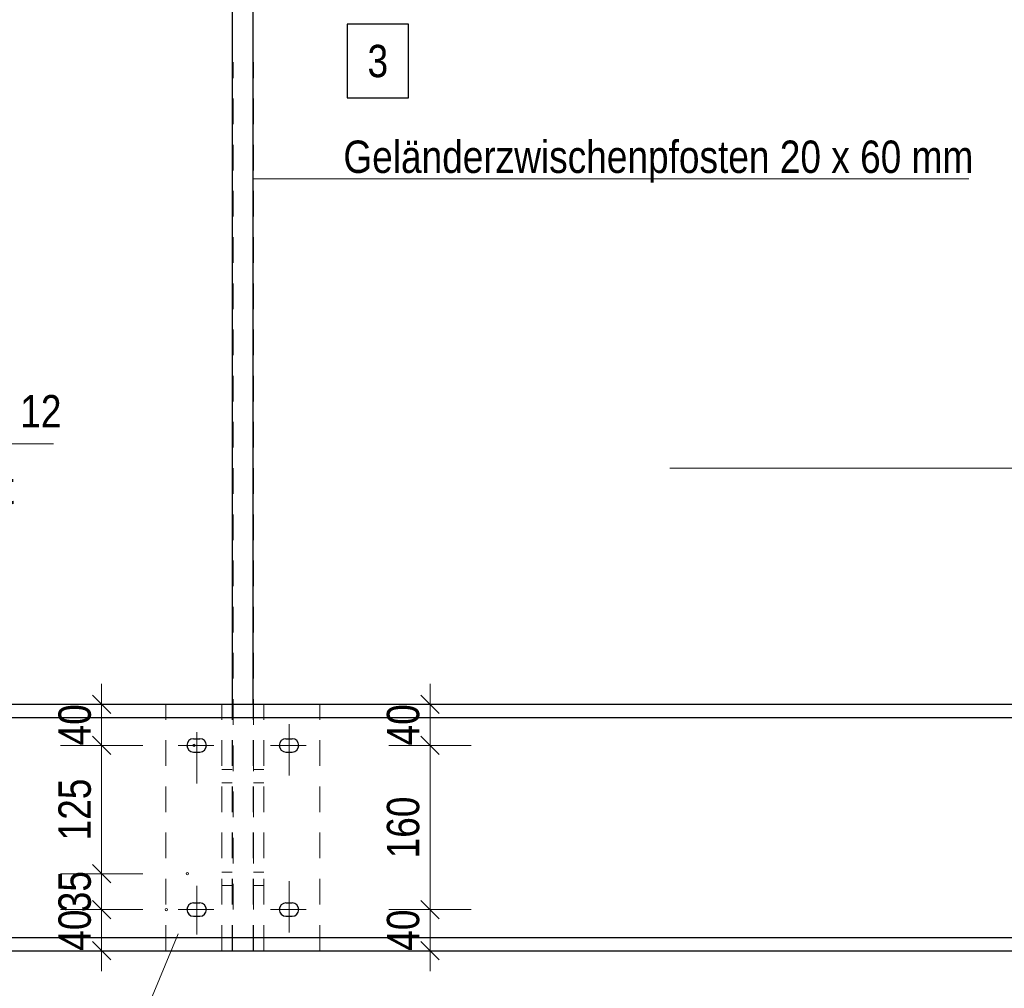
# Model space of a CAD drawing. Header units: millimetres. Extents: x 0 to 91, y -53.4 to 42.
# Tile 42 of 180: x 27.9 to 32.7, y -39.9 to -35.2. Entities that reach past the tile are written whole.
import ezdxf

# ---------------------------------------------------------------- set-up
doc = ezdxf.new("R2010")
doc.units = ezdxf.units.MM
doc.linetypes.add('DASHDOT', pattern=[1, 0.5, -0.25, 0, -0.25])
doc.linetypes.add('HIDDEN', pattern=[0.375, 0.25, -0.125])
doc.layers.add('Achsen', color=7, linetype='Continuous', lineweight=20)
doc.layers.add('Schraffuren', color=7, linetype='Continuous', lineweight=20)
doc.styles.add('Arial Narrow', font='ARIALN.TTF')
doc.dimstyles.new('Arch_Strakon_dimstyle', dxfattribs={"dimtxt": 1, "dimasz": 1, "dimexe": 1.25, "dimexo": 0.0625, "dimgap": 1, "dimtad": 0, "dimdec": 5, "dimzin": 12, "dimdsep": 46, "dimtxsty": 'Arial Narrow', "dimblk": 'Arrowhead_Tick', "dimsah": 1, "dimcen": 0, "dimse1": 1, "dimse2": 1, "dimclrd": 6, "dimclrt": 2, "dimazin": 0, "dimtfac": 1, "dimtdec": 4, "dimtmove": 0, "dimatfit": 3, "dimldrblk": 'NONE', "dimfxl": 1, "dimtvp": 1, "dimtolj": 1, "dimtzin": 0, "dimlwd": 13, "dimarcsym": 2})

# ---------------------------------------------------------------- blocks, each defined once
blk = doc.blocks.new('Arrowhead_Tick')
at = {"color": 0, "linetype": 'Continuous', "lineweight": -2}
for p, q in [((0, 20), (0, -10)), ((-1, 0), (0, 0)), ((10, 0), (0, 0))]:
    blk.add_line(p, q, dxfattribs=at)
at = {"color": 2, "linetype": 'Continuous', "lineweight": 35}
blk.add_line((4.42, 4.42), (-4.42, -4.42), dxfattribs=at)
blk = doc.blocks.new('*D226')
at = {"color": 6, "linetype": 'Continuous', "lineweight": 13}
blk.add_line((28.3009, -39.5534), (28.3009, -39.3984), dxfattribs=at)
at = {"layer": 'Defpoints', "color": 0}
for p in [(28.3009, -39.3884), (28.719, -39.3884), (28.6165, -39.5634)]:
    blk.add_point(p, dxfattribs=at)
at = {"color": 6, "lineweight": 13, "xscale": 0.01, "yscale": 0.01, "zscale": 0.01}
for p, rotation in [((28.3009, -39.3884), 90), ((28.3009, -39.5634), 270)]:
    blk.add_blockref('Arrowhead_Tick', p, dxfattribs=dict(at, rotation=rotation))
at = {"color": 2, "lineweight": 18, "insert": (28.1705, -39.4759), "char_height": 0.1575, "attachment_point": 5, "rotation": 90, "style": 'Arial Narrow'}
blk.add_mtext('\\A1;35', dxfattribs=at)
blk = doc.blocks.new('_None')
blk = doc.blocks.new('*D227')
at = {"color": 6, "linetype": 'Continuous', "lineweight": 13}
blk.add_line((28.3009, -39.3784), (28.3009, -38.7734), dxfattribs=at)
at = {"layer": 'Defpoints', "color": 0}
for p in [(28.3009, -38.7634), (28.7515, -38.7634), (28.719, -39.3884)]:
    blk.add_point(p, dxfattribs=at)
at = {"color": 6, "lineweight": 13, "xscale": 0.01, "yscale": 0.01, "zscale": 0.01}
for p, rotation in [((28.3009, -38.7634), 90), ((28.3009, -39.3884), 270)]:
    blk.add_blockref('Arrowhead_Tick', p, dxfattribs=dict(at, rotation=rotation))
at = {"color": 2, "lineweight": 18, "insert": (28.1705, -39.0759), "char_height": 0.1575, "attachment_point": 5, "rotation": 90, "style": 'Arial Narrow'}
blk.add_mtext('\\A1;125', dxfattribs=at)
blk = doc.blocks.new('*D228')
at = {"color": 6, "linetype": 'Continuous', "lineweight": 13}
blk.add_line((28.3009, -38.7534), (28.3009, -38.5734), dxfattribs=at)
at = {"layer": 'Defpoints', "color": 0}
for p in [(28.3009, -38.5634), (28.939, -38.5634), (28.7515, -38.7634)]:
    blk.add_point(p, dxfattribs=at)
at = {"color": 6, "lineweight": 13, "xscale": 0.01, "yscale": 0.01, "zscale": 0.01}
for p, rotation in [((28.3009, -38.5634), 90.00000000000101), ((28.3009, -38.7634), 270.000000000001)]:
    blk.add_blockref('Arrowhead_Tick', p, dxfattribs=dict(at, rotation=rotation))
at = {"color": 2, "lineweight": 18, "insert": (28.1705, -38.6634), "char_height": 0.1575, "attachment_point": 5, "rotation": 90, "style": 'Arial Narrow'}
blk.add_mtext('\\A1;40', dxfattribs=at)
blk = doc.blocks.new('*D335')
at = {"layer": 'Defpoints', "color": 0}
for p in [(28.764, -39.6847), (28.614, -39.7634), (28.764, -40.6916)]:
    blk.add_point(p, dxfattribs=at)
at = {"layer": 'Schraffuren', "color": 6, "linetype": 'Continuous', "lineweight": 13}
blk.add_line((28.624, -40.6916), (28.754, -40.6916), dxfattribs=at)
at = {"layer": 'Schraffuren', "color": 6, "lineweight": 13, "xscale": 0.01, "yscale": 0.01, "zscale": 0.01}
blk.add_blockref('Arrowhead_Tick', (28.764, -40.6916), dxfattribs=at)
at = {"layer": 'Schraffuren', "color": 6, "lineweight": 13, "xscale": 0.01, "yscale": 0.01, "zscale": 0.01, "rotation": 180}
blk.add_blockref('Arrowhead_Tick', (28.614, -40.6916), dxfattribs=at)
at = {"layer": 'Schraffuren', "color": 2, "lineweight": 35, "insert": (28.436, -40.6416), "char_height": 0.1575, "attachment_point": 5, "style": 'Arial Narrow'}
blk.add_mtext('\\A1;30', dxfattribs=at)
blk = doc.blocks.new('*D336')
at = {"layer": 'Defpoints', "color": 0}
for p in [(28.764, -39.6847), (29.214, -39.675), (29.214, -40.6416)]:
    blk.add_point(p, dxfattribs=at)
at = {"layer": 'Schraffuren', "color": 6, "linetype": 'Continuous', "lineweight": 13}
blk.add_line((28.774, -40.6416), (29.204, -40.6416), dxfattribs=at)
at = {"layer": 'Schraffuren', "color": 6, "lineweight": 13, "xscale": 0.01, "yscale": 0.01, "zscale": 0.01}
blk.add_blockref('Arrowhead_Tick', (29.214, -40.6416), dxfattribs=at)
at = {"layer": 'Schraffuren', "color": 6, "lineweight": 13, "xscale": 0.01, "yscale": 0.01, "zscale": 0.01, "rotation": 180}
blk.add_blockref('Arrowhead_Tick', (28.764, -40.6416), dxfattribs=at)
at = {"layer": 'Schraffuren', "color": 2, "lineweight": 35, "insert": (28.989, -40.5112), "char_height": 0.1575, "attachment_point": 5, "style": 'Arial Narrow'}
blk.add_mtext('\\A1;90', dxfattribs=at)
blk = doc.blocks.new('*D337')
at = {"layer": 'Defpoints', "color": 0}
for p in [(29.214, -39.675), (29.364, -39.7634), (29.364, -40.6916)]:
    blk.add_point(p, dxfattribs=at)
at = {"layer": 'Schraffuren', "color": 6, "linetype": 'Continuous', "lineweight": 13}
blk.add_line((29.224, -40.6916), (29.354, -40.6916), dxfattribs=at)
at = {"layer": 'Schraffuren', "color": 6, "lineweight": 13, "xscale": 0.01, "yscale": 0.01, "zscale": 0.01}
blk.add_blockref('Arrowhead_Tick', (29.364, -40.6916), dxfattribs=at)
at = {"layer": 'Schraffuren', "color": 6, "lineweight": 13, "xscale": 0.01, "yscale": 0.01, "zscale": 0.01, "rotation": 180}
blk.add_blockref('Arrowhead_Tick', (29.214, -40.6916), dxfattribs=at)
at = {"layer": 'Schraffuren', "color": 2, "lineweight": 35, "insert": (29.542, -40.6416), "char_height": 0.1575, "attachment_point": 5, "style": 'Arial Narrow'}
blk.add_mtext('\\A1;30', dxfattribs=at)
blk = doc.blocks.new('*D338')
at = {"layer": 'Defpoints', "color": 0}
for p in [(28.3009, -39.5634), (28.6165, -39.5634), (28.614, -39.7634)]:
    blk.add_point(p, dxfattribs=at)
at = {"layer": 'Schraffuren', "color": 6, "linetype": 'Continuous', "lineweight": 13}
blk.add_line((28.3009, -39.7534), (28.3009, -39.5734), dxfattribs=at)
at = {"layer": 'Schraffuren', "color": 6, "lineweight": 13, "xscale": 0.01, "yscale": 0.01, "zscale": 0.01}
for p, rotation in [((28.3009, -39.5634), 90), ((28.3009, -39.7634), 270)]:
    blk.add_blockref('Arrowhead_Tick', p, dxfattribs=dict(at, rotation=rotation))
at = {"layer": 'Schraffuren', "color": 2, "lineweight": 35, "insert": (28.1705, -39.6634), "char_height": 0.1575, "attachment_point": 5, "rotation": 90, "style": 'Arial Narrow'}
blk.add_mtext('\\A1;40', dxfattribs=at)
blk = doc.blocks.new('*D358')
at = {"color": 6, "linetype": 'Continuous', "lineweight": 13}
blk.add_line((29.9009, -39.7534), (29.9009, -39.5734), dxfattribs=at)
at = {"layer": 'Defpoints', "color": 0}
for p in [(29.2974, -39.5634), (29.9009, -39.5634), (29.364, -39.7634)]:
    blk.add_point(p, dxfattribs=at)
at = {"color": 6, "lineweight": 13, "xscale": 0.01, "yscale": 0.01, "zscale": 0.01}
for p, rotation in [((29.9009, -39.5634), 90), ((29.9009, -39.7634), 270)]:
    blk.add_blockref('Arrowhead_Tick', p, dxfattribs=dict(at, rotation=rotation))
at = {"color": 2, "lineweight": 35, "insert": (29.7705, -39.6634), "char_height": 0.1575, "attachment_point": 5, "rotation": 90, "style": 'Arial Narrow'}
blk.add_mtext('\\A1;40', dxfattribs=at)
blk = doc.blocks.new('*D359')
at = {"color": 6, "linetype": 'Continuous', "lineweight": 13}
blk.add_line((29.9009, -39.5534), (29.9009, -38.7734), dxfattribs=at)
at = {"layer": 'Defpoints', "color": 0}
for p in [(29.2974, -38.7634), (29.9009, -38.7634), (29.2974, -39.5634)]:
    blk.add_point(p, dxfattribs=at)
at = {"color": 6, "lineweight": 13, "xscale": 0.01, "yscale": 0.01, "zscale": 0.01}
for p, rotation in [((29.9009, -38.7634), 90), ((29.9009, -39.5634), 270)]:
    blk.add_blockref('Arrowhead_Tick', p, dxfattribs=dict(at, rotation=rotation))
at = {"color": 2, "lineweight": 35, "insert": (29.7705, -39.1634), "char_height": 0.1575, "attachment_point": 5, "rotation": 90, "style": 'Arial Narrow'}
blk.add_mtext('\\A1;160', dxfattribs=at)
blk = doc.blocks.new('*D360')
at = {"color": 6, "linetype": 'Continuous', "lineweight": 13}
blk.add_line((29.9009, -38.7534), (29.9009, -38.5734), dxfattribs=at)
at = {"layer": 'Defpoints', "color": 0}
for p in [(29.364, -38.5634), (29.9009, -38.5634), (29.2974, -38.7634)]:
    blk.add_point(p, dxfattribs=at)
at = {"color": 6, "lineweight": 13, "xscale": 0.01, "yscale": 0.01, "zscale": 0.01}
for p, rotation in [((29.9009, -38.5634), 90), ((29.9009, -38.7634), 270)]:
    blk.add_blockref('Arrowhead_Tick', p, dxfattribs=dict(at, rotation=rotation))
at = {"color": 2, "lineweight": 35, "insert": (29.7705, -38.6634), "char_height": 0.1575, "attachment_point": 5, "rotation": 90, "style": 'Arial Narrow'}
blk.add_mtext('\\A1;40', dxfattribs=at)

msp = doc.modelspace()

# ---------------------------------------------------------------- linework, layer by layer
at = {"color": 5, "linetype": 'HIDDEN', "lineweight": 18, "ltscale": 0.5}
for p, q in [((28.9414825, -39.5634075), (28.9414825, -35.4358452)), ((29.0414825, -39.5634075), (29.0414825, -35.4358452))]:
    msp.add_line(p, q, dxfattribs=at)
at = {"color": 5, "linetype": 'Continuous', "lineweight": 18}
for p, q in [((32.5255038, -36.0037814), (29.0409654, -36.0037814)), ((49.2523121, -37.4134017), (31.0687424, -37.4134017)), ((28.0130381, -41.2819404), (28.6736283, -39.6805585))]:
    msp.add_line(p, q, dxfattribs=at)
at = {"color": 6, "linetype": 'HIDDEN', "lineweight": 13, "ltscale": 0.5}
for p, q in [((28.6139825, -39.7634075), (28.6139825, -38.5634075)), ((28.8864825, -39.7634075), (28.8864825, -38.5634075)), ((28.9364825, -39.7634075), (28.9364825, -38.5634075)), ((28.9389825, -39.7634075), (28.9389825, -38.5634075)), ((29.0389825, -39.7634075), (29.0389825, -38.5634075)), ((29.0414825, -39.7634075), (29.0414825, -38.5634075)), ((29.0914825, -39.7634075), (29.0914825, -38.5634075)), ((29.3639825, -39.7634075), (29.3639825, -38.5634075)), ((28.8864825, -38.8808075), (28.9364825, -38.8808075)), ((29.0414825, -38.8808075), (29.0914825, -38.8808075)), ((28.8864825, -38.9460075), (28.9364825, -38.9460075)), ((29.0414825, -38.9460075), (29.0914825, -38.9460075)), ((28.8864825, -39.3808075), (28.9364825, -39.3808075)), ((29.0414825, -39.3808075), (29.0914825, -39.3808075)), ((28.8864825, -39.4460075), (28.9364825, -39.4460075)), ((29.0414825, -39.4460075), (29.0914825, -39.4460075))]:
    msp.add_line(p, q, dxfattribs=at)
at = {"color": 9, "linetype": 'Continuous', "lineweight": 0}
for centre in [(28.7514825, -38.7634075), (28.7189825, -39.3884075), (28.6164825, -39.5634075)]:
    msp.add_circle(centre, 0.00555, dxfattribs=at)
at = {"layer": 'Achsen', "color": 3, "linetype": 'Continuous', "lineweight": 25}
for p, q in [((28.9389825, -38.5634075), (28.9389825, -31.9634075)), ((29.0389825, -38.5634075), (29.0389825, -31.9634075)), ((29.795648, -35.2517733), (29.496423, -35.2517733)), ((29.496423, -35.2517733), (29.496423, -35.6092733)), ((29.795648, -35.6092733), (29.795648, -35.2517733)), ((29.496423, -35.6092733), (29.795648, -35.6092733)), ((24.3372467, -38.5634075), (34.5665156, -38.5634075)), ((24.3372467, -38.6284075), (34.5665156, -38.6284075)), ((28.7489825, -38.7309075), (28.7789825, -38.7309075)), ((29.1989825, -38.7309075), (29.2289825, -38.7309075)), ((28.7489825, -38.7959075), (28.7789825, -38.7959075)), ((29.1989825, -38.7959075), (29.2289825, -38.7959075)), ((28.7489825, -39.5309075), (28.7789825, -39.5309075)), ((29.1989825, -39.5309075), (29.2289825, -39.5309075)), ((28.7489825, -39.5959075), (28.7789825, -39.5959075)), ((29.1989825, -39.5959075), (29.2289825, -39.5959075)), ((24.3372467, -39.6984075), (34.5665156, -39.6984075)), ((24.3372467, -39.7634075), (34.5665156, -39.7634075))]:
    msp.add_line(p, q, dxfattribs=at)
for centre, start, end in [((28.7489825, -38.7634075), 90, 270), ((28.7789825, -38.7634075), 270, 90), ((29.1989825, -38.7634075), 90, 270), ((29.2289825, -38.7634075), 270, 90), ((28.7489825, -39.5634075), 90, 270), ((28.7789825, -39.5634075), 270, 90), ((29.1989825, -39.5634075), 90, 270), ((29.2289825, -39.5634075), 270, 90)]:
    msp.add_arc(centre, 0.0325, start, end, dxfattribs=at)
at = {"layer": 'Schraffuren', "color": 5, "linetype": 'Continuous', "lineweight": 18}
msp.add_line((28.0658366, -37.2944521), (23.8412717, -37.2944521), dxfattribs=at)
at = {"layer": 'Schraffuren', "color": 6, "linetype": 'DASHDOT', "lineweight": 13, "ltscale": 0.5}
for p, q in [((28.7639825, -38.9486061), (28.7639825, -38.6531997)), ((29.2139825, -38.9098642), (29.2139825, -38.6338288)), ((28.6730376, -38.7634075), (28.8473758, -38.7634075)), ((29.1230376, -38.7634075), (29.2973758, -38.7634075)), ((29.2139825, -39.6750152), (29.2139825, -39.4231933)), ((28.7639825, -39.6847006), (28.7639825, -39.447407)), ((28.6730376, -39.5634075), (28.8473758, -39.5634075)), ((29.1230376, -39.5634075), (29.2973758, -39.5634075))]:
    msp.add_line(p, q, dxfattribs=at)

# ---------------------------------------------------------------- texts
at = {"color": 2, "lineweight": 35, "style": 'Arial Narrow'}
for s, p in [('Geländerzwischenpfosten 20 x 60 mm', (29.478633, -35.9755448)), ('2 x Lasche 150 x 130 x 10 mm mit Bohrung für M 12', (23.9129649, -37.2147116)), ('Fußplatte 150 x 75 x 10 mm an U 240 geschweißt', (23.8818643, -37.587919))]:
    msp.add_text(s, height=0.1575, dxfattribs=at).set_placement(p)
at = {"layer": 'Achsen', "color": 2, "lineweight": 35, "style": 'Arial Narrow'}
msp.add_text('3', height=0.1575, dxfattribs=at).set_placement((29.596423, -35.5092733))

# ---------------------------------------------------------------- dimensions: what is measured, and where the dimension line sits
at = {"lineweight": 18}
for base, p1, p2, text, picture, middle in [((28.3009123, -38.5634075), (28.7514825, -38.7634075), (28.9389825, -38.5634075), '40', '*D228', (28.3009123, -38.6634075)), ((28.3009123, -38.7634075), (28.7189825, -39.3884075), (28.7514825, -38.7634075), '125', '*D227', (28.3009123, -39.0759075)), ((28.3009123, -39.3884075), (28.6164825, -39.5634075), (28.7189825, -39.3884075), '35', '*D226', (28.3009123, -39.4759075))]:
    dim = msp.add_linear_dim(base=base, p1=p1, p2=p2, angle=90, text=text, dimstyle='Arch_Strakon_dimstyle', override={"dimscale": 0.01, "dimtxt": 15.75, "dimasz": 1, "dimgap": 5, "dimtad": 1, "dimjust": 0, "dimtih": 0, "dimtoh": 0, "dimdec": 3, "dimdsep": 46, "dimtxsty": 'Arial Narrow', "dimclrd": 6, "dimclrt": 2, "dimtix": 1, "dimtofl": 255, "dimtmove": 0, "dimatfit": 2, "dimfxl": 0, "dimfxlon": 0, "dimtvp": 31.746032, "dimlwd": 13}, dxfattribs=at)
    dim.commit()
    dim.dimension.update_dxf_attribs({"geometry": picture, "text_midpoint": middle, "dimtype": 160})
at = {"lineweight": 35}
for base, p1, p2, text, picture, middle in [((29.9009123, -38.5634075), (29.2973758, -38.7634075), (29.3639825, -38.5634075), '40', '*D360', (29.9009123, -38.6634075)), ((29.9009123, -38.7634075), (29.2973758, -39.5634075), (29.2973758, -38.7634075), '160', '*D359', (29.9009123, -39.1634075)), ((29.9009123, -39.5634075), (29.3639825, -39.7634075), (29.2973758, -39.5634075), '40', '*D358', (29.9009123, -39.6634075))]:
    dim = msp.add_linear_dim(base=base, p1=p1, p2=p2, angle=90, text=text, dimstyle='Arch_Strakon_dimstyle', override={"dimscale": 0.01, "dimtxt": 15.75, "dimasz": 1, "dimgap": 5, "dimtad": 1, "dimjust": 0, "dimtih": 0, "dimtoh": 0, "dimdec": 3, "dimdsep": 46, "dimtxsty": 'Arial Narrow', "dimclrd": 6, "dimclrt": 2, "dimtix": 1, "dimtofl": 255, "dimtmove": 0, "dimatfit": 2, "dimfxl": 0, "dimfxlon": 0, "dimtvp": 31.746032, "dimlwd": 13}, dxfattribs=at)
    dim.commit()
    dim.dimension.update_dxf_attribs({"geometry": picture, "text_midpoint": middle, "dimtype": 160})
at = {"layer": 'Schraffuren', "lineweight": 35}
dim = msp.add_linear_dim(base=(28.3009123, -39.5634075), p1=(28.6139825, -39.7634075), p2=(28.6164825, -39.5634075), angle=90, text='40', dimstyle='Arch_Strakon_dimstyle', override={"dimscale": 0.01, "dimtxt": 15.75, "dimasz": 1, "dimgap": 5, "dimtad": 1, "dimjust": 0, "dimtih": 0, "dimtoh": 0, "dimdec": 3, "dimdsep": 46, "dimtxsty": 'Arial Narrow', "dimclrd": 6, "dimclrt": 2, "dimtix": 1, "dimtofl": 255, "dimtmove": 0, "dimatfit": 2, "dimfxl": 0, "dimfxlon": 0, "dimtvp": 31.746032, "dimlwd": 13}, dxfattribs=at)
dim.commit()
dim.dimension.update_dxf_attribs({"geometry": '*D338', "text_midpoint": (28.3009123, -39.6634075), "dimtype": 160})
for base, p1, p2, text, override, picture, middle in [((28.7639825, -40.6916402), (28.6139825, -39.7634075), (28.7639825, -39.6847006), '30', {"dimscale": 0.01, "dimtxt": 15.75, "dimasz": 1, "dimgap": 5, "dimtad": 1, "dimjust": 0, "dimtih": 0, "dimtoh": 0, "dimdec": 3, "dimdsep": 46, "dimtxsty": 'Arial Narrow', "dimclrd": 6, "dimclrt": 2, "dimtix": 0, "dimtofl": 255, "dimtmove": 2, "dimatfit": 2, "dimfxl": 0, "dimfxlon": 0, "dimtvp": 31.746032, "dimlwd": 13}, '*D335', (28.4360075, -40.6416402)), ((29.2139825, -40.6416402), (28.7639825, -39.6847006), (29.2139825, -39.6750152), '90', {"dimscale": 0.01, "dimtxt": 15.75, "dimasz": 1, "dimgap": 5, "dimtad": 1, "dimjust": 0, "dimtih": 0, "dimtoh": 0, "dimdec": 3, "dimdsep": 46, "dimtxsty": 'Arial Narrow', "dimclrd": 6, "dimclrt": 2, "dimtix": 1, "dimtofl": 255, "dimtmove": 0, "dimatfit": 2, "dimfxl": 0, "dimfxlon": 0, "dimtvp": 31.746032, "dimlwd": 13}, '*D336', (28.9889825, -40.6416402)), ((29.3639825, -40.6916402), (29.2139825, -39.6750152), (29.3639825, -39.7634075), '30', {"dimscale": 0.01, "dimtxt": 15.75, "dimasz": 1, "dimgap": 5, "dimtad": 1, "dimjust": 4, "dimtih": 0, "dimtoh": 0, "dimdec": 3, "dimdsep": 46, "dimtxsty": 'Arial Narrow', "dimclrd": 6, "dimclrt": 2, "dimtix": 0, "dimtofl": 255, "dimtmove": 2, "dimatfit": 2, "dimfxl": 0, "dimfxlon": 0, "dimtvp": 31.746032, "dimlwd": 13}, '*D337', (29.5419575, -40.6416402))]:
    dim = msp.add_linear_dim(base=base, p1=p1, p2=p2, text=text, dimstyle='Arch_Strakon_dimstyle', override=override, dxfattribs=at)
    dim.commit()
    dim.dimension.update_dxf_attribs({"geometry": picture, "text_midpoint": middle, "dimtype": 160})

doc.saveas('drawing.dxf')
